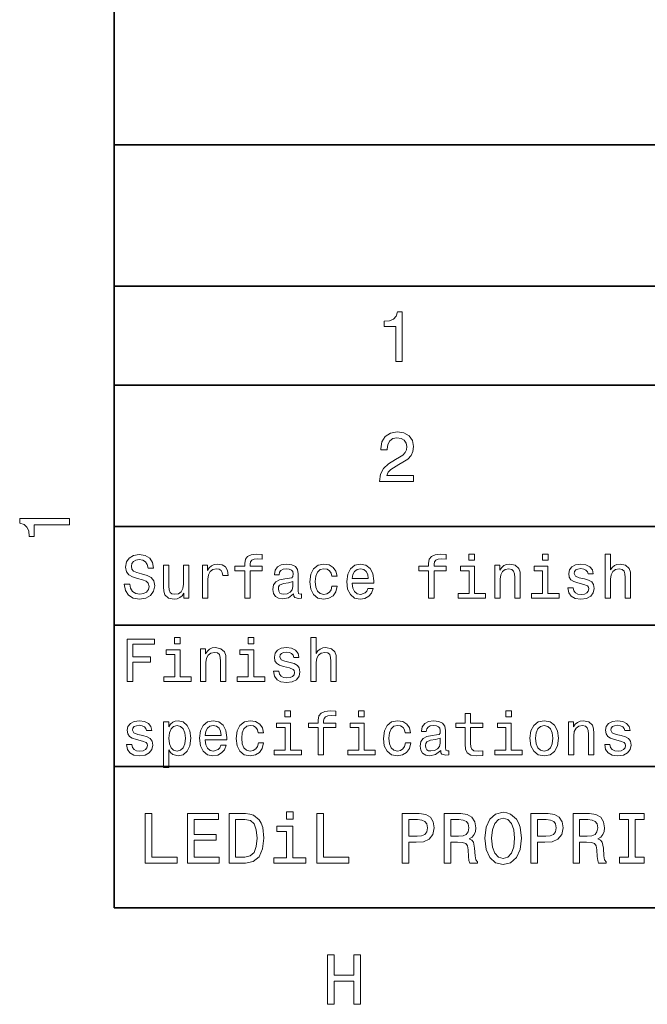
# Model space of a CAD drawing. Extents: x -13 to 420, y 0 to 297.
# Tile 1 of 12: x 3 to 48, y 3 to 73. Entities that reach past the tile are written whole.
import ezdxf

# ---------------------------------------------------------------- set-up
doc = ezdxf.new("R2010")
doc.units = 0

msp = doc.modelspace()

# ---------------------------------------------------------------- linework, layer by layer
at = {"color": 7, "lineweight": 35}
for p, q in [((10, 287), (10, 10)), ((10, 64), (220, 64)), ((10, 64), (10, 10)), ((10, 54), (220, 54)), ((10, 47), (220, 47)), ((10, 37), (220, 37)), ((10, 30), (220, 30)), ((10, 20), (220, 20)), ((10, 10), (410, 10)), ((10, 10), (220, 10))]:
    msp.add_line(p, q, dxfattribs=at)
at = {"color": 7, "lineweight": 13}
for points in [[(29.909222, 48.666786), (30.368156, 48.666786), (30.368156, 52.192001), (30.025217, 52.192001), (29.934439, 51.884365), (29.752882, 51.677593), (29.475504, 51.556557), (29.09222, 51.516209), (29.09222, 51.158142), (29.909222, 51.158142)], [(28.769453, 40.166786), (31.175072, 40.166786), (31.175072, 40.600502), (29.273775, 40.600502), (29.379683, 40.837536), (29.561239, 41.034222), (30.121038, 41.392292), (30.418589, 41.543587), (30.751442, 41.760445), (30.988474, 42.012608), (31.12464, 42.310158), (31.175072, 42.648056), (31.089338, 43.071686), (30.852306, 43.404537), (30.489193, 43.616356), (30.020174, 43.692001), (29.536024, 43.606266), (29.167868, 43.369236), (28.930836, 42.990993), (28.850145, 42.491714), (28.850145, 42.421108), (29.309078, 42.421108), (29.309078, 42.461456), (29.354467, 42.804394), (29.490635, 43.056557), (29.707493, 43.217937), (29.994957, 43.273415), (30.287464, 43.22298), (30.504324, 43.096901), (30.645535, 42.900215), (30.695965, 42.653099), (30.660664, 42.421108), (30.564842, 42.224422), (30.40346, 42.052952), (30.181557, 41.901657), (29.884007, 41.740273), (29.389771, 41.427593), (29.041788, 41.094742), (28.835014, 40.69128), (28.769453, 40.181915)], [(6.833213, 37.109222), (6.833213, 37.568153), (3.307997, 37.568153), (3.307997, 37.225216), (3.615634, 37.134438), (3.822406, 36.952881), (3.943444, 36.675503), (3.98379, 36.292217), (4.341859, 36.292217), (4.341859, 37.109222)], [(11.100862, 32.918587), (10.70749, 32.918587), (10.793945, 32.460377), (11.010083, 32.123199), (11.342937, 31.920029), (11.792504, 31.846542), (12.237749, 31.915707), (12.570602, 32.105907), (12.782418, 32.404179), (12.860228, 32.79755), (12.795386, 33.15202), (12.613831, 33.381123), (12.319881, 33.532421), (11.92651, 33.644814), (11.589334, 33.726944), (11.368874, 33.822048), (11.243513, 33.960377), (11.204608, 34.176514), (11.243513, 34.371037), (11.355905, 34.518013), (11.528815, 34.617435), (11.766568, 34.65202), (12.008643, 34.608791), (12.198845, 34.492077), (12.324204, 34.29755), (12.384724, 34.033863), (12.778095, 34.033863), (12.778095, 34.042507), (12.708931, 34.448849), (12.505761, 34.751442), (12.185876, 34.941643), (11.753599, 35.006485), (11.364551, 34.941643), (11.061956, 34.760086), (10.867433, 34.479107), (10.798268, 34.115993), (10.854464, 33.791786), (11.018729, 33.571327), (11.278095, 33.424351), (11.632562, 33.311958), (11.982706, 33.212536), (12.246395, 33.117435), (12.406338, 32.979107), (12.462533, 32.754322), (12.41066, 32.525215), (12.276654, 32.352306), (12.073484, 32.244236), (11.809795, 32.209656), (11.515847, 32.257206), (11.291063, 32.395535), (11.148412, 32.620316)], [(19.223341, 33.847984), (19.223341, 31.928675), (19.603745, 31.928675), (19.603745, 33.847984), (20.468298, 33.847984), (20.468298, 34.172192), (19.603745, 34.172192), (19.603745, 34.314842), (19.634003, 34.487751), (19.733427, 34.604469), (19.902016, 34.67363), (20.144091, 34.69957), (20.468298, 34.682278), (20.468298, 35.010807), (20.057634, 35.032421), (19.685877, 34.993515), (19.42651, 34.876801), (19.270891, 34.67363), (19.223341, 34.384007), (19.223341, 34.172192), (18.527374, 34.172192), (18.527374, 33.847984)], [(32.234871, 33.847984), (32.234871, 31.928675), (32.615273, 31.928675), (32.615273, 33.847984), (33.479828, 33.847984), (33.479828, 34.172192), (32.615273, 34.172192), (32.615273, 34.314842), (32.645531, 34.487751), (32.744957, 34.604469), (32.913544, 34.67363), (33.155617, 34.69957), (33.479828, 34.682278), (33.479828, 35.010807), (33.06916, 35.032421), (32.697403, 34.993515), (32.438042, 34.876801), (32.282417, 34.67363), (32.234871, 34.384007), (32.234871, 34.172192), (31.538904, 34.172192), (31.538904, 33.847984)], [(35.485588, 35.032421), (35.083572, 35.032421), (35.083572, 34.600143), (35.485588, 34.600143)], [(40.690201, 35.032421), (40.288185, 35.032421), (40.288185, 34.600143), (40.690201, 34.600143)], [(44.719025, 31.928675), (45.099426, 31.928675), (45.099426, 33.268734), (45.138329, 33.575649), (45.263687, 33.800434), (45.458214, 33.938763), (45.717583, 33.990635), (45.925072, 33.947407), (46.054756, 33.830692), (46.119598, 33.636169), (46.141212, 33.376801), (46.141212, 31.928675), (46.521614, 31.928675), (46.521614, 33.454613), (46.504326, 33.761528), (46.426514, 34.016571), (46.171471, 34.25), (45.773773, 34.332134), (45.55764, 34.301872), (45.371758, 34.219742), (45.216141, 34.090057), (45.099426, 33.912827), (45.099426, 35.032421), (44.719025, 35.032421)], [(15.280977, 34.25), (14.900574, 34.25), (14.900574, 32.909943), (14.857346, 32.598705), (14.731986, 32.37392), (14.537461, 32.235592), (14.282418, 32.192364), (14.079248, 32.226944), (13.949565, 32.330692), (13.876078, 32.507927), (13.858788, 32.758644), (13.858788, 34.25), (13.478384, 34.25), (13.478384, 32.724064), (13.491352, 32.417149), (13.573484, 32.162106), (13.824205, 31.928675), (14.226222, 31.846542), (14.44236, 31.876802), (14.62824, 31.954611), (14.788181, 32.088615), (14.917865, 32.283142), (14.917865, 31.928675), (15.280977, 31.928675)], [(16.236309, 31.928675), (16.616713, 31.928675), (16.616713, 33.255764), (16.655617, 33.575649), (16.772331, 33.804756), (16.962534, 33.943085), (17.217577, 33.990635), (17.40778, 33.960377), (17.55043, 33.87392), (17.636885, 33.726944), (17.667145, 33.528099), (18.05187, 33.528099), (17.999998, 33.878242), (17.857346, 34.128963), (17.619595, 34.280258), (17.295387, 34.332134), (17.074924, 34.29755), (16.884724, 34.211094), (16.716137, 34.064121), (16.58213, 33.865273), (16.58213, 34.25), (16.236309, 34.25)], [(22.677231, 32.23127), (22.677231, 32.2183), (22.698845, 32.071327), (22.763687, 31.967579), (23.036022, 31.885447), (23.247837, 31.920029), (23.247837, 32.213978), (23.157059, 32.201008), (23.036022, 32.257206), (23.014408, 32.430115), (23.014408, 33.631844), (22.962534, 33.938763), (22.811237, 34.1549), (22.547548, 34.284584), (22.175791, 34.332134), (21.812679, 34.280258), (21.544666, 34.133286), (21.37608, 33.904179), (21.319881, 33.601585), (21.319881, 33.575649), (21.661381, 33.575649), (21.691641, 33.757206), (21.786741, 33.886887), (21.94236, 33.964699), (22.162823, 33.994957), (22.374638, 33.973343), (22.525934, 33.908501), (22.616713, 33.796108), (22.646973, 33.640491), (22.629681, 33.458935), (22.560516, 33.368156), (22.387606, 33.324928), (22.063398, 33.290348), (21.691641, 33.212536), (21.427952, 33.074207), (21.272331, 32.85807), (21.224781, 32.538185), (21.268009, 32.252884), (21.402016, 32.041065), (21.618153, 31.907061), (21.916424, 31.85951), (22.318441, 31.950289)], [(25.37896, 33.480549), (25.755041, 33.480549), (25.677231, 33.82637), (25.491352, 34.098705), (25.201727, 34.267292), (24.825645, 34.332134), (24.41066, 34.245678), (24.095098, 34.003601), (23.896252, 33.610229), (23.827087, 33.082855), (23.89193, 32.559799), (24.086452, 32.17075), (24.39337, 31.928675), (24.812679, 31.846542), (25.184437, 31.911385), (25.47406, 32.092941), (25.672909, 32.378242), (25.759365, 32.758644), (25.396252, 32.758644), (25.331409, 32.516571), (25.210373, 32.335014), (25.037462, 32.222622), (24.825645, 32.188042), (24.561958, 32.244236), (24.371756, 32.417149), (24.255041, 32.698128), (24.216137, 33.095821), (24.255041, 33.484871), (24.37608, 33.76585), (24.570602, 33.938763), (24.825645, 33.999279), (25.05043, 33.960377), (25.219017, 33.86095), (25.331409, 33.696686)], [(26.835733, 32.979107), (28.357347, 32.979107), (28.36167, 33.156342), (28.292505, 33.653458), (28.102303, 34.025215), (27.799709, 34.25), (27.397692, 34.332134), (27.00432, 34.245678), (26.701727, 34.003601), (26.507202, 33.610229), (26.438038, 33.091499), (26.50288, 32.559799), (26.697405, 32.17075), (26.995674, 31.928675), (27.384724, 31.846542), (27.721899, 31.902739), (27.998556, 32.049713), (28.201727, 32.283142), (28.318441, 32.594379), (27.942362, 32.594379), (27.864552, 32.421471), (27.752159, 32.291786), (27.432274, 32.188042), (27.185877, 32.235592), (26.999998, 32.386887), (26.87896, 32.633286), (26.835733, 32.966137)], [(35.472622, 32.248558), (35.472622, 34.172192), (34.495674, 34.172192), (34.495674, 33.847984), (35.092216, 33.847984), (35.092216, 32.248558), (34.314121, 32.248558), (34.314121, 31.928675), (36.259365, 31.928675), (36.259365, 32.248558)], [(36.912102, 31.928675), (37.292507, 31.928675), (37.292507, 33.268734), (37.331413, 33.575649), (37.456772, 33.800434), (37.651299, 33.938763), (37.910664, 33.990635), (38.118156, 33.947407), (38.247841, 33.830692), (38.312683, 33.636169), (38.334297, 33.376801), (38.334297, 31.928675), (38.714699, 31.928675), (38.714699, 33.454613), (38.697407, 33.761528), (38.619598, 34.016571), (38.364555, 34.25), (37.966858, 34.332134), (37.746399, 34.301872), (37.560516, 34.219742), (37.400578, 34.081413), (37.275215, 33.895535), (37.275215, 34.25), (36.912102, 34.25)], [(40.677235, 32.248558), (40.677235, 34.172192), (39.700287, 34.172192), (39.700287, 33.847984), (40.296829, 33.847984), (40.296829, 32.248558), (39.518734, 32.248558), (39.518734, 31.928675), (41.463978, 31.928675), (41.463978, 32.248558)], [(43.253601, 33.2817), (42.886169, 33.368156), (42.613838, 33.467579), (42.523056, 33.67075), (42.548996, 33.8134), (42.639771, 33.917149), (42.786743, 33.981987), (42.998558, 34.007927), (43.201729, 33.981987), (43.361671, 33.904179), (43.465424, 33.787464), (43.508644, 33.631844), (43.880409, 33.631844), (43.880409, 33.640491), (43.815567, 33.921471), (43.638329, 34.14193), (43.361671, 34.280258), (42.998558, 34.332134), (42.631126, 34.280258), (42.363113, 34.137608), (42.194527, 33.925793), (42.142654, 33.65778), (42.181557, 33.398415), (42.302597, 33.216858), (42.501442, 33.087177), (42.791069, 32.996399), (43.214699, 32.892651), (43.474068, 32.784584), (43.543228, 32.698128), (43.569168, 32.568443), (43.530258, 32.408501), (43.426514, 32.287464), (43.257927, 32.209656), (43.033142, 32.18372), (42.795395, 32.209656), (42.622482, 32.300434), (42.505768, 32.447407), (42.458214, 32.650578), (42.090782, 32.650578), (42.151299, 32.304756), (42.328533, 32.054035), (42.609512, 31.902739), (42.998558, 31.846542), (43.4049, 31.902739), (43.703171, 32.054035), (43.884727, 32.296108), (43.94957, 32.611671), (43.902016, 32.884007), (43.768013, 33.069885), (43.547554, 33.190922)], [(26.835733, 33.298992), (26.883284, 33.597263), (26.999998, 33.817722), (27.177231, 33.951729), (27.41066, 33.999279), (27.639767, 33.951729), (27.817001, 33.817722), (27.92507, 33.597263), (27.963974, 33.298992)], [(22.634003, 32.741356), (22.58213, 32.516571), (22.443802, 32.343658), (22.236309, 32.23127), (21.981266, 32.192364), (21.817001, 32.213978), (21.700287, 32.283142), (21.626799, 32.404179), (21.605186, 32.572765), (21.622477, 32.724064), (21.691641, 32.832134), (21.968298, 32.953171), (22.318441, 33.005043), (22.634003, 33.108791)], [(10.897692, 26.020172), (11.299709, 26.020172), (11.299709, 27.399136), (12.561956, 27.399136), (12.561956, 27.757925), (11.299709, 27.757925), (11.299709, 28.657061), (12.851583, 28.657061), (12.851583, 29.020172), (10.897692, 29.020172)], [(14.667145, 29.123919), (14.265127, 29.123919), (14.265127, 28.691643), (14.667145, 28.691643)], [(19.871756, 29.123919), (19.469738, 29.123919), (19.469738, 28.691643), (19.871756, 28.691643)], [(23.900574, 26.020172), (24.280977, 26.020172), (24.280977, 27.360229), (24.319881, 27.667147), (24.445244, 27.89193), (24.639767, 28.030258), (24.899134, 28.082132), (25.106627, 28.038904), (25.236309, 27.92219), (25.301151, 27.727665), (25.322765, 27.4683), (25.322765, 26.020172), (25.703167, 26.020172), (25.703167, 27.546108), (25.685877, 27.853025), (25.608067, 28.108068), (25.353024, 28.341497), (24.95533, 28.42363), (24.739191, 28.393372), (24.553312, 28.311239), (24.397694, 28.181555), (24.280977, 28.004322), (24.280977, 29.123919), (23.900574, 29.123919)], [(14.654177, 26.340057), (14.654177, 28.263687), (13.677231, 28.263687), (13.677231, 27.93948), (14.273773, 27.93948), (14.273773, 26.340057), (13.495674, 26.340057), (13.495674, 26.020172), (15.44092, 26.020172), (15.44092, 26.340057)], [(16.093658, 26.020172), (16.47406, 26.020172), (16.47406, 27.360229), (16.512966, 27.667147), (16.638327, 27.89193), (16.832851, 28.030258), (17.092216, 28.082132), (17.299709, 28.038904), (17.429392, 27.92219), (17.494234, 27.727665), (17.515848, 27.4683), (17.515848, 26.020172), (17.896252, 26.020172), (17.896252, 27.546108), (17.87896, 27.853025), (17.801151, 28.108068), (17.546108, 28.341497), (17.148413, 28.42363), (16.927952, 28.393372), (16.742073, 28.311239), (16.58213, 28.172911), (16.45677, 27.98703), (16.45677, 28.341497), (16.093658, 28.341497)], [(19.858788, 26.340057), (19.858788, 28.263687), (18.881844, 28.263687), (18.881844, 27.93948), (19.478384, 27.93948), (19.478384, 26.340057), (18.700287, 26.340057), (18.700287, 26.020172), (20.645531, 26.020172), (20.645531, 26.340057)], [(22.435158, 27.373198), (22.067722, 27.459654), (21.795387, 27.559076), (21.704609, 27.762247), (21.730545, 27.904898), (21.821323, 28.008644), (21.968298, 28.073486), (22.180113, 28.099422), (22.383284, 28.073486), (22.543224, 27.995676), (22.646973, 27.878962), (22.690201, 27.723343), (23.061958, 27.723343), (23.061958, 27.731987), (22.997116, 28.012968), (22.819881, 28.233429), (22.543224, 28.371758), (22.180113, 28.42363), (21.812679, 28.371758), (21.544666, 28.229107), (21.37608, 28.01729), (21.324205, 27.749279), (21.36311, 27.489912), (21.484148, 27.308357), (21.682995, 27.178673), (21.97262, 27.087896), (22.396252, 26.98415), (22.655617, 26.87608), (22.724781, 26.789625), (22.750717, 26.659941), (22.711813, 26.5), (22.608067, 26.378962), (22.43948, 26.301151), (22.214695, 26.275215), (21.976944, 26.301151), (21.804031, 26.39193), (21.687317, 26.538904), (21.639767, 26.742075), (21.272331, 26.742075), (21.332851, 26.396254), (21.510084, 26.145533), (21.791065, 25.994236), (22.180113, 25.93804), (22.586452, 25.994236), (22.884724, 26.145533), (23.06628, 26.387608), (23.131123, 26.703169), (23.083572, 26.975504), (22.949566, 27.161383), (22.729105, 27.282419)], [(22.47406, 23.94092), (22.072044, 23.94092), (22.072044, 23.508644), (22.47406, 23.508644)], [(24.427952, 22.756481), (24.427952, 20.837173), (24.808355, 20.837173), (24.808355, 22.756481), (25.672909, 22.756481), (25.672909, 23.080688), (24.808355, 23.080688), (24.808355, 23.223341), (24.838615, 23.396252), (24.938038, 23.512966), (25.106627, 23.58213), (25.348701, 23.608067), (25.672909, 23.590776), (25.672909, 23.919306), (25.262245, 23.94092), (24.890488, 23.902016), (24.631123, 23.785301), (24.475502, 23.58213), (24.427952, 23.292505), (24.427952, 23.080688), (23.731987, 23.080688), (23.731987, 22.756481)], [(27.678673, 23.94092), (27.276655, 23.94092), (27.276655, 23.508644), (27.678673, 23.508644)], [(34.819885, 22.756481), (34.819885, 21.593658), (34.845821, 21.217577), (34.966858, 20.95821), (35.208931, 20.806913), (35.619598, 20.755041), (36.069164, 20.776655), (36.069164, 21.105185), (35.740631, 21.079248), (35.44236, 21.113831), (35.282421, 21.221899), (35.213257, 21.403456), (35.200287, 21.658499), (35.200287, 22.756481), (36.069164, 22.756481), (36.069164, 23.080688), (35.200287, 23.080688), (35.200287, 23.759363), (34.819885, 23.759363), (34.819885, 23.080688), (34.162823, 23.080688), (34.162823, 22.756481)], [(38.087898, 23.94092), (37.685879, 23.94092), (37.685879, 23.508644), (38.087898, 23.508644)], [(12.025934, 22.190199), (11.658499, 22.276655), (11.386165, 22.376078), (11.295386, 22.579248), (11.321322, 22.721899), (11.412101, 22.825645), (11.559075, 22.890488), (11.77089, 22.916424), (11.974061, 22.890488), (12.134003, 22.812677), (12.237749, 22.695963), (12.280977, 22.540344), (12.652735, 22.540344), (12.652735, 22.548988), (12.587893, 22.829969), (12.41066, 23.05043), (12.134003, 23.188759), (11.77089, 23.240631), (11.403456, 23.188759), (11.135444, 23.046108), (10.966856, 22.834291), (10.914983, 22.56628), (10.953888, 22.306913), (11.074925, 22.125359), (11.273772, 21.995674), (11.563397, 21.904898), (11.987029, 21.801151), (12.246395, 21.693081), (12.315559, 21.606627), (12.341496, 21.476942), (12.302591, 21.317001), (12.198845, 21.195963), (12.030256, 21.118153), (11.805472, 21.092216), (11.56772, 21.118153), (11.39481, 21.208931), (11.278095, 21.355906), (11.230545, 21.559076), (10.86311, 21.559076), (10.923628, 21.213255), (11.100862, 20.962534), (11.381842, 20.811237), (11.77089, 20.755041), (12.177231, 20.811237), (12.475502, 20.962534), (12.657058, 21.204609), (12.721899, 21.52017), (12.674349, 21.792505), (12.540343, 21.978384), (12.319881, 22.099421)], [(13.850142, 22.799709), (13.850142, 23.158499), (13.469738, 23.158499), (13.469738, 19.938038), (13.850142, 19.938038), (13.850142, 21.191641), (13.984147, 20.98847), (14.135445, 20.854464), (14.515848, 20.755041), (14.87896, 20.837173), (15.164263, 21.08357), (15.350142, 21.47262), (15.419306, 21.999998), (15.350142, 22.523052), (15.164263, 22.912102), (14.87896, 23.154177), (14.515848, 23.240631), (14.308355, 23.214695), (14.131121, 23.132563), (13.979824, 22.994234)], [(16.42651, 21.887606), (17.948124, 21.887606), (17.952446, 22.064838), (17.883282, 22.561958), (17.693081, 22.933716), (17.390488, 23.158499), (16.98847, 23.240631), (16.595098, 23.154177), (16.292505, 22.912102), (16.09798, 22.51873), (16.028816, 21.999998), (16.093658, 21.468298), (16.288181, 21.079248), (16.586452, 20.837173), (16.975502, 20.755041), (17.312677, 20.811237), (17.589334, 20.95821), (17.792505, 21.191641), (17.90922, 21.50288), (17.533138, 21.50288), (17.45533, 21.329969), (17.342937, 21.200285), (17.023052, 21.096539), (16.776655, 21.144091), (16.590775, 21.295387), (16.469738, 21.541784), (16.42651, 21.874638)], [(20.174351, 22.389048), (20.55043, 22.389048), (20.47262, 22.734867), (20.286741, 23.007202), (19.997116, 23.175791), (19.621037, 23.240631), (19.206051, 23.154177), (18.890488, 22.912102), (18.691641, 22.51873), (18.622477, 21.991352), (18.687317, 21.468298), (18.881844, 21.079248), (19.188759, 20.837173), (19.608067, 20.755041), (19.979824, 20.819883), (20.269451, 21.001438), (20.468298, 21.286741), (20.554752, 21.667145), (20.191641, 21.667145), (20.126799, 21.42507), (20.005762, 21.243513), (19.832851, 21.131121), (19.621037, 21.096539), (19.357346, 21.152735), (19.167145, 21.325645), (19.05043, 21.606627), (19.011524, 22.00432), (19.05043, 22.39337), (19.171467, 22.674349), (19.365993, 22.84726), (19.621037, 22.90778), (19.845819, 22.868874), (20.014408, 22.769451), (20.126799, 22.605185)], [(22.461094, 21.157059), (22.461094, 23.080688), (21.484148, 23.080688), (21.484148, 22.756481), (22.080688, 22.756481), (22.080688, 21.157059), (21.302591, 21.157059), (21.302591, 20.837173), (23.247837, 20.837173), (23.247837, 21.157059)], [(27.665705, 21.157059), (27.665705, 23.080688), (26.688759, 23.080688), (26.688759, 22.756481), (27.285301, 22.756481), (27.285301, 21.157059), (26.507202, 21.157059), (26.507202, 20.837173), (28.452448, 20.837173), (28.452448, 21.157059)], [(30.58357, 22.389048), (30.959652, 22.389048), (30.881842, 22.734867), (30.695963, 23.007202), (30.406338, 23.175791), (30.030256, 23.240631), (29.615271, 23.154177), (29.299709, 22.912102), (29.100863, 22.51873), (29.031698, 21.991352), (29.096539, 21.468298), (29.291063, 21.079248), (29.59798, 20.837173), (30.017288, 20.755041), (30.389048, 20.819883), (30.678673, 21.001438), (30.87752, 21.286741), (30.963974, 21.667145), (30.600863, 21.667145), (30.53602, 21.42507), (30.414984, 21.243513), (30.242073, 21.131121), (30.030256, 21.096539), (29.766569, 21.152735), (29.576366, 21.325645), (29.459652, 21.606627), (29.420748, 22.00432), (29.459652, 22.39337), (29.580688, 22.674349), (29.775213, 22.84726), (30.030256, 22.90778), (30.255041, 22.868874), (30.423628, 22.769451), (30.53602, 22.605185)], [(33.086456, 21.139767), (33.086456, 21.126799), (33.10807, 20.979824), (33.172909, 20.876078), (33.445244, 20.793945), (33.657059, 20.828527), (33.657059, 21.122477), (33.56628, 21.109509), (33.445244, 21.165703), (33.42363, 21.338614), (33.42363, 22.540344), (33.371758, 22.84726), (33.220459, 23.063398), (32.956772, 23.193081), (32.585014, 23.240631), (32.221901, 23.188759), (31.95389, 23.041784), (31.785301, 22.812677), (31.729105, 22.510084), (31.729105, 22.484148), (32.070602, 22.484148), (32.100861, 22.665703), (32.195965, 22.795387), (32.351585, 22.873196), (32.572044, 22.903456), (32.783859, 22.881842), (32.935158, 22.817001), (33.025932, 22.704609), (33.056194, 22.548988), (33.038902, 22.367434), (32.969742, 22.276655), (32.796829, 22.233427), (32.472622, 22.198845), (32.100861, 22.121035), (31.837173, 21.982706), (31.681555, 21.766569), (31.634005, 21.446684), (31.677233, 21.161381), (31.811237, 20.949566), (32.027374, 20.815559), (32.325645, 20.768009), (32.727665, 20.858788)], [(38.074928, 21.157059), (38.074928, 23.080688), (37.097984, 23.080688), (37.097984, 22.756481), (37.694527, 22.756481), (37.694527, 21.157059), (36.916428, 21.157059), (36.916428, 20.837173), (38.861671, 20.837173), (38.861671, 21.157059)], [(39.402016, 21.995674), (39.471184, 21.468298), (39.670029, 21.079248), (39.985592, 20.837173), (40.409225, 20.755041), (40.828529, 20.837173), (41.144096, 21.074926), (41.342941, 21.463974), (41.416428, 21.995674), (41.342941, 22.523052), (41.144096, 22.916424), (40.828529, 23.154177), (40.409225, 23.240631), (39.985592, 23.154177), (39.670029, 22.912102), (39.471184, 22.523052)], [(42.116714, 20.837173), (42.497124, 20.837173), (42.497124, 22.177231), (42.536026, 22.484148), (42.661385, 22.708931), (42.855911, 22.84726), (43.115273, 22.899134), (43.322769, 22.855906), (43.452454, 22.739191), (43.517296, 22.544666), (43.53891, 22.285301), (43.53891, 20.837173), (43.919312, 20.837173), (43.919312, 22.36311), (43.902016, 22.670027), (43.824211, 22.92507), (43.569168, 23.158499), (43.171471, 23.240631), (42.951012, 23.210373), (42.765129, 23.128241), (42.605186, 22.989912), (42.479828, 22.804031), (42.479828, 23.158499), (42.116714, 23.158499)], [(45.855911, 22.190199), (45.488472, 22.276655), (45.216141, 22.376078), (45.125359, 22.579248), (45.151299, 22.721899), (45.242073, 22.825645), (45.389053, 22.890488), (45.600868, 22.916424), (45.804039, 22.890488), (45.963982, 22.812677), (46.067726, 22.695963), (46.110954, 22.540344), (46.482712, 22.540344), (46.482712, 22.548988), (46.41787, 22.829969), (46.240639, 23.05043), (45.963982, 23.188759), (45.600868, 23.240631), (45.233429, 23.188759), (44.965416, 23.046108), (44.796829, 22.834291), (44.744957, 22.56628), (44.783859, 22.306913), (44.9049, 22.125359), (45.103745, 21.995674), (45.393372, 21.904898), (45.817001, 21.801151), (46.07637, 21.693081), (46.145531, 21.606627), (46.171471, 21.476942), (46.132568, 21.317001), (46.028816, 21.195963), (45.860229, 21.118153), (45.635445, 21.092216), (45.397697, 21.118153), (45.224785, 21.208931), (45.10807, 21.355906), (45.060516, 21.559076), (44.693085, 21.559076), (44.753601, 21.213255), (44.93084, 20.962534), (45.211815, 20.811237), (45.600868, 20.755041), (46.007202, 20.811237), (46.305473, 20.962534), (46.48703, 21.204609), (46.551872, 21.52017), (46.504326, 21.792505), (46.370316, 21.978384), (46.149857, 22.099421)], [(14.451006, 21.096539), (14.195963, 21.152735), (14.010084, 21.325645), (13.89337, 21.606627), (13.854465, 21.999998), (13.89337, 22.389048), (14.010084, 22.670027), (14.195963, 22.838615), (14.451006, 22.899134), (14.684435, 22.838615), (14.870315, 22.665703), (14.987029, 22.384724), (15.030256, 21.999998), (14.987029, 21.610949), (14.870315, 21.325645), (14.684435, 21.152735)], [(16.42651, 22.207491), (16.47406, 22.505762), (16.590775, 22.726223), (16.768009, 22.860228), (17.001438, 22.90778), (17.230545, 22.860228), (17.40778, 22.726223), (17.515848, 22.505762), (17.554752, 22.207491)], [(39.791069, 21.999998), (39.829971, 22.389048), (39.951012, 22.670027), (40.145535, 22.842937), (40.409225, 22.903456), (40.668587, 22.842937), (40.863113, 22.674349), (40.984154, 22.389048), (41.027378, 21.999998), (40.984154, 21.606627), (40.863113, 21.321323), (40.668587, 21.148413), (40.409225, 21.092216), (40.145535, 21.148413), (39.951012, 21.321323), (39.829971, 21.606627)], [(33.043228, 21.649853), (32.991356, 21.42507), (32.853027, 21.252159), (32.645531, 21.139767), (32.390488, 21.100863), (32.226223, 21.122477), (32.109509, 21.191641), (32.036022, 21.312677), (32.014408, 21.481266), (32.0317, 21.632563), (32.100861, 21.740631), (32.377518, 21.86167), (32.727665, 21.913542), (33.043228, 22.017288)], [(22.647697, 16.787823), (22.178679, 16.787823), (22.178679, 16.283501), (22.647697, 16.283501)], [(36.203896, 14.916786), (36.29467, 14.130043), (36.556923, 13.550072), (36.965424, 13.192002), (37.500004, 13.070965), (38.029541, 13.192002), (38.443089, 13.550072), (38.700294, 14.130043), (38.796112, 14.916786), (38.700294, 15.698486), (38.58934, 16.016211), (38.443089, 16.278458), (38.029541, 16.636526), (37.777382, 16.727304), (37.500004, 16.762608), (36.960381, 16.636526), (36.55188, 16.283501), (36.29467, 15.703529)], [(12.188044, 13.166786), (14.437324, 13.166786), (14.437324, 13.590417), (12.65202, 13.590417), (12.65202, 16.666786), (12.188044, 16.666786)], [(15.188765, 13.166786), (17.407784, 13.166786), (17.407784, 13.590417), (15.652741, 13.590417), (15.652741, 14.775576), (17.216141, 14.775576), (17.216141, 15.194164), (15.652741, 15.194164), (15.652741, 16.243155), (17.367439, 16.243155), (17.367439, 16.666786), (15.188765, 16.666786)], [(19.278822, 16.666786), (18.113836, 16.666786), (18.113836, 13.166786), (19.278822, 13.166786), (19.828533, 13.277738), (20.237036, 13.615633), (20.489197, 14.165345), (20.579975, 14.916786), (20.499283, 15.683357), (20.398418, 15.98595), (20.257208, 16.228025), (19.848707, 16.555836), (19.581417, 16.636526)], [(19.243519, 16.248198), (19.626804, 16.17255), (19.889053, 15.940561), (20.045393, 15.527017), (20.095825, 14.916786), (20.04035, 14.326729), (19.88401, 13.913184), (19.616718, 13.666066), (19.243519, 13.585374), (18.582857, 13.585374), (18.582857, 16.248198)], [(24.332136, 13.166786), (26.581417, 13.166786), (26.581417, 13.590417), (24.796112, 13.590417), (24.796112, 16.666786), (24.332136, 16.666786)], [(30.363836, 13.166786), (30.827814, 13.166786), (30.827814, 14.644452), (31.342222, 14.644452), (31.861675, 14.669668), (32.275223, 14.846181), (32.542511, 15.18912), (32.633289, 15.65814), (32.562683, 16.091858), (32.360954, 16.409582), (32.028103, 16.601225), (31.574211, 16.666786), (30.363836, 16.666786)], [(31.448132, 16.238111), (31.750725, 16.207853), (31.972628, 16.112032), (32.103752, 15.935518), (32.149139, 15.65814), (32.098709, 15.365633), (31.96254, 15.18912), (31.730551, 15.098343), (31.412828, 15.073126), (30.827814, 15.073126), (30.827814, 16.238111)], [(33.33934, 13.166786), (33.808365, 13.166786), (33.808365, 14.644452), (34.287468, 14.644452), (34.640495, 14.629322), (34.862396, 14.558717), (34.983437, 14.39229), (35.033867, 14.09474), (35.059082, 13.64085), (35.08934, 13.343299), (35.14986, 13.166786), (35.679398, 13.166786), (35.679398, 13.262608), (35.563408, 13.403818), (35.52306, 13.666066), (35.487755, 14.230907), (35.402023, 14.649495), (35.286026, 14.780619), (35.104469, 14.87644), (35.306198, 15.002522), (35.447411, 15.179034), (35.538189, 15.400936), (35.568451, 15.668227), (35.497841, 16.091858), (35.296112, 16.409582), (34.963264, 16.601225), (34.509369, 16.666786), (33.33934, 16.666786)], [(34.378246, 16.238111), (34.685883, 16.207853), (34.90274, 16.112032), (35.03891, 15.935518), (35.084297, 15.65814), (35.033867, 15.365633), (34.897697, 15.18912), (34.66571, 15.098343), (34.347988, 15.073126), (33.808365, 15.073126), (33.808365, 16.238111)], [(36.688046, 14.916786), (36.743523, 15.527017), (36.909946, 15.975864), (37.167152, 16.248198), (37.500004, 16.344019), (37.827812, 16.248198), (38.085018, 15.970821), (38.251446, 15.521974), (38.311966, 14.916786), (38.251446, 14.306556), (38.085018, 13.857708), (37.827812, 13.585374), (37.500004, 13.494596), (37.167152, 13.585374), (36.909946, 13.857708), (36.743523, 14.301513)], [(39.471905, 13.166786), (39.935883, 13.166786), (39.935883, 14.644452), (40.450291, 14.644452), (40.969742, 14.669668), (41.383289, 14.846181), (41.650581, 15.18912), (41.741356, 15.65814), (41.670753, 16.091858), (41.469025, 16.409582), (41.136169, 16.601225), (40.682281, 16.666786), (39.471905, 16.666786)], [(40.556198, 16.238111), (40.858795, 16.207853), (41.080696, 16.112032), (41.211819, 15.935518), (41.25721, 15.65814), (41.206776, 15.365633), (41.07061, 15.18912), (40.838619, 15.098343), (40.520897, 15.073126), (39.935883, 15.073126), (39.935883, 16.238111)], [(42.447411, 13.166786), (42.916428, 13.166786), (42.916428, 14.644452), (43.395538, 14.644452), (43.748558, 14.629322), (43.970467, 14.558717), (44.091499, 14.39229), (44.141937, 14.09474), (44.167152, 13.64085), (44.197411, 13.343299), (44.257927, 13.166786), (44.787468, 13.166786), (44.787468, 13.262608), (44.671471, 13.403818), (44.631126, 13.666066), (44.595825, 14.230907), (44.510086, 14.649495), (44.394096, 14.780619), (44.21254, 14.87644), (44.414268, 15.002522), (44.555481, 15.179034), (44.646255, 15.400936), (44.676514, 15.668227), (44.605911, 16.091858), (44.404182, 16.409582), (44.071327, 16.601225), (43.617439, 16.666786), (42.447411, 16.666786)], [(43.486313, 16.238111), (43.793953, 16.207853), (44.010811, 16.112032), (44.14698, 15.935518), (44.192368, 15.65814), (44.141937, 15.365633), (44.005768, 15.18912), (43.773781, 15.098343), (43.456055, 15.073126), (42.916428, 15.073126), (42.916428, 16.238111)], [(46.376083, 13.590417), (45.730553, 13.590417), (45.730553, 13.166786), (47.485596, 13.166786), (47.485596, 13.590417), (46.840057, 13.590417), (46.840057, 16.243155), (47.485596, 16.243155), (47.485596, 16.666786), (45.730553, 16.666786), (45.730553, 16.243155), (46.376083, 16.243155)], [(22.632568, 13.539985), (22.632568, 15.784222), (21.492798, 15.784222), (21.492798, 15.405979), (22.188765, 15.405979), (22.188765, 13.539985), (21.280983, 13.539985), (21.280983, 13.166786), (23.550436, 13.166786), (23.550436, 13.539985)], [(25.079971, 3.166787), (25.548992, 3.166787), (25.548992, 4.810879), (26.95101, 4.810879), (26.95101, 3.166787), (27.414986, 3.166787), (27.414986, 6.666787), (26.95101, 6.666787), (26.95101, 5.239553), (25.548992, 5.239553), (25.548992, 6.666787), (25.079971, 6.666787)]]:
    msp.add_lwpolyline(points, close=True, dxfattribs=at)

doc.saveas('drawing.dxf')
